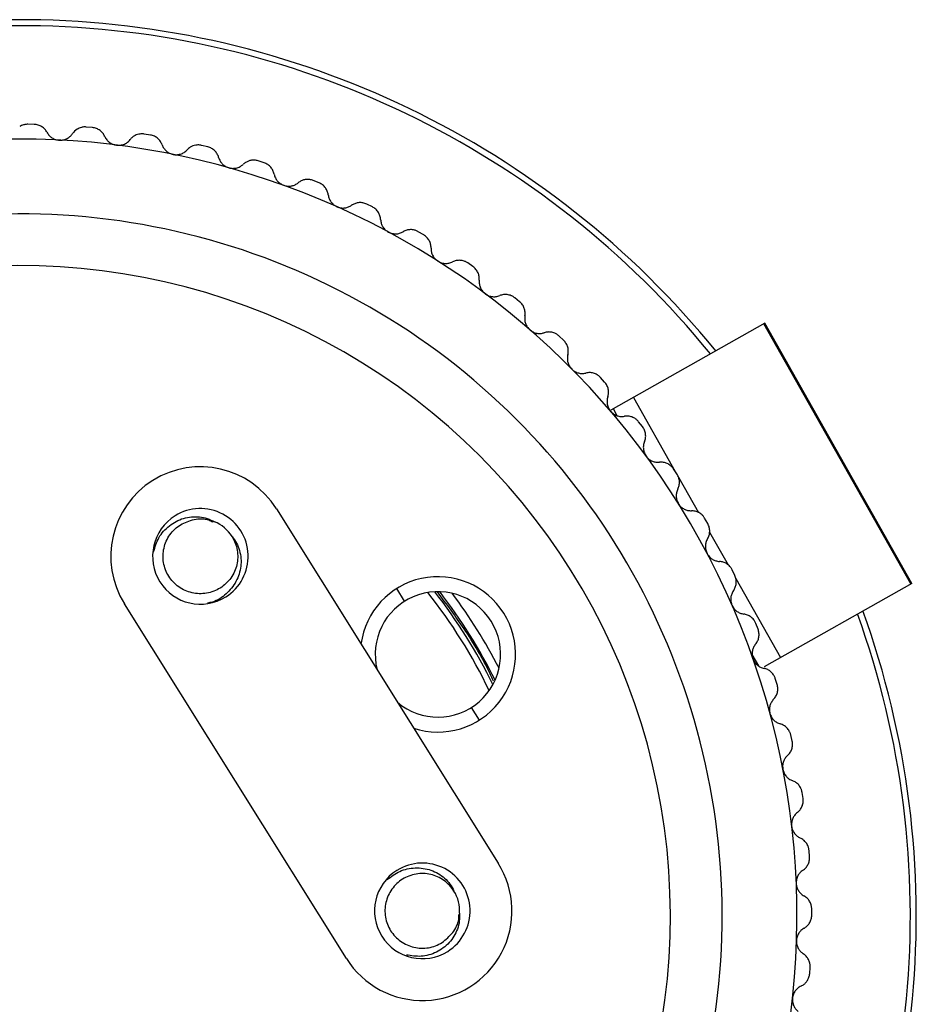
# Paper-space layout '_Inferior' of a CAD drawing. Header units: millimetres. Extents: x -30 to 30, y -31.5 to 30.
# Tile 3 of 3: x 0 to 30, y -3 to 30. Entities that reach past the tile are written whole.
import ezdxf

# ---------------------------------------------------------------- set-up
doc = ezdxf.new("R2010")
doc.units = ezdxf.units.MM

psp = doc.layouts.new('_Inferior')

# ---------------------------------------------------------------- linework, layer by layer
at = {"color": 7, "linetype": 'Continuous', "lineweight": 25}
for p, q in [((0.464, 26.496), (0.253, 26.499)), ((2.419, 26.389), (2.21, 26.408)), ((4.361, 26.139), (4.154, 26.172)), ((6.28, 25.745), (6.075, 25.794)), ((8.164, 25.211), (7.964, 25.275)), ((10.004, 24.539), (9.809, 24.618)), ((11.789, 23.733), (11.6, 23.826)), ((13.509, 22.798), (13.328, 22.904)), ((15.156, 21.738), (14.983, 21.858)), ((16.72, 20.559), (16.556, 20.691)), ((24.925, 19.838), (19.774, 16.925)), ((29.816, 11.115), (24.894, 19.82)), ((29.847, 11.133), (24.925, 19.838)), ((18.193, 19.268), (18.039, 19.412)), ((19.566, 17.872), (19.424, 18.027)), ((20.53, 17.353), (21.93, 14.877)), ((19.989, 16.743), (19.859, 16.973)), ((20.833, 16.378), (20.702, 16.543)), ((21.985, 14.795), (21.867, 14.969)), ((22.039, 14.684), (22.705, 13.507)), ((8.576, 13.627), (16.005, 1.761)), ((23.018, 13.131), (22.913, 13.313)), ((23.08, 12.844), (23.699, 11.748)), ((23.925, 11.395), (23.834, 11.585)), ((23.957, 11.292), (25.452, 8.648)), ((12.871, 10.535), (12.606, 10.959)), ((29.847, 11.133), (24.907, 8.34)), ((10.919, -1.423), (3.49, 10.444)), ((24.701, 9.597), (24.624, 9.793)), ((24.726, 8.366), (24.506, 8.754)), ((25.342, 7.747), (25.28, 7.948)), ((15.1, 6.976), (15.365, 6.552)), ((25.845, 5.854), (25.798, 6.059)), ((26.207, 3.929), (26.175, 4.137)), ((26.426, 1.983), (26.409, 2.193)), ((26.5, 0.026), (26.499, 0.236)), ((26.43, -1.931), (26.444, -1.721))]:
    psp.add_line(p, q, dxfattribs=at)
for centre, radius, start, end in [((0, 0), 30, 39.0802, 139.8921), ((0, 0), 29.8, 39.1452, 139.8271), ((0, 0), 26, 120.9896, 112.519), ((0, 0), 23.5, 302.0485, 122.0485), ((0, 0), 21.768, 302.0485, 122.0485), ((0, 0), 23.5, 122.0485, 302.0485), ((0, 0), 21.768, 122.0485, 302.0485), ((6.033, 12.036), 3, 32.0485, 212.0485), ((6.033, 12.036), 1.6, 302.0485, 122.0485), ((6.033, 12.036), 1.6, 122.0485, 302.0485), ((6.033, 12.036), 1.25, 32.0485, 67.8226), ((13.985, 8.755), 2.6, 251.7636, 172.3333), ((13.985, 8.755), 2.1, 229.8012, 194.2957), ((0, 0), 17.419, 25.6628, 38.4341), ((0, 0), 17.618, 26.0712, 38.0257), ((0, 0), 17.75, 26.3966, 37.7003), ((0, 0), 18.05, 27.3431, 36.7538), ((0, 0), 30, 279.0802, 19.8921), ((0, 0), 29.8, 279.1452, 19.8271), ((13.462, 0.169), 3, 212.0485, 32.0485), ((13.462, 0.169), 1.6, 302.0485, 122.0485), ((13.462, 0.169), 1.6, 122.0485, 302.0485), ((13.462, 0.169), 1.25, 356.2743, 32.0485)]:
    psp.add_arc(centre, radius, start, end, dxfattribs=at)
for points, knots in [([(0.253, 26.499), (0.237, 26.498), (0.205, 26.498), (0.158, 26.491), (0.104, 26.478), (0.044, 26.457), (0.003, 26.434), (-0.017, 26.423)], [0, 0, 0, 0, 0.165727, 0.331828, 0.500274, 0.748735, 1, 1, 1, 1]), ([(0.896, 26.231), (0.885, 26.25), (0.864, 26.286), (0.824, 26.336), (0.777, 26.38), (0.724, 26.419), (0.666, 26.451), (0.601, 26.475), (0.533, 26.492), (0.487, 26.495), (0.464, 26.496)], [0, 0, 0, 0, 0.129306, 0.254351, 0.377087, 0.499573, 0.624386, 0.748816, 0.875527, 1, 1, 1, 1]), ([(2.21, 26.408), (2.192, 26.409), (2.155, 26.411), (2.101, 26.406), (2.039, 26.394), (1.971, 26.372), (1.925, 26.346), (1.903, 26.333)], [0, 0, 0, 0, 0.165138, 0.3310778, 0.5003483, 0.7489684, 1, 1, 1, 1]), ([(2.831, 26.093), (2.822, 26.113), (2.803, 26.151), (2.766, 26.203), (2.723, 26.251), (2.673, 26.293), (2.617, 26.33), (2.555, 26.359), (2.489, 26.38), (2.442, 26.386), (2.419, 26.389)], [0, 0, 0, 0, 0.129306, 0.254351, 0.377087, 0.499573, 0.624386, 0.748816, 0.875527, 1, 1, 1, 1]), ([(0.896, 26.231), (0.907, 26.212), (0.929, 26.175), (0.969, 26.126), (1.014, 26.084), (1.081, 26.034), (1.179, 25.984), (1.268, 25.972), (1.312, 25.967)], [0, 0, 0, 0, 0.136996, 0.265989, 0.387202, 0.500902, 0.756606, 1, 1, 1, 1]), ([(1.312, 25.967), (1.332, 25.967), (1.372, 25.966), (1.432, 25.974), (1.491, 25.989), (1.549, 26.012), (1.585, 26.032), (1.603, 26.042)], [0, 0, 0, 0, 0.190732, 0.385157, 0.58425, 0.788919, 1, 1, 1, 1]), ([(1.603, 26.042), (1.616, 26.052), (1.645, 26.071), (1.684, 26.104), (1.721, 26.143), (1.742, 26.173), (1.753, 26.188)], [0, 0, 0, 0, 0.229428, 0.472351, 0.729112, 1, 1, 1, 1]), ([(2.831, 26.093), (2.841, 26.074), (2.859, 26.035), (2.896, 25.983), (2.937, 25.938), (3, 25.883), (3.094, 25.826), (3.183, 25.808), (3.226, 25.799)], [0, 0, 0, 0, 0.136996, 0.265989, 0.387202, 0.500902, 0.756606, 1, 1, 1, 1]), ([(3.81, 26.102), (3.794, 26.092), (3.762, 26.07), (3.719, 26.031), (3.694, 26.002), (3.682, 25.987)], [0, 0, 0, 0, 0.3287879, 0.6607495, 1, 1, 1, 1]), ([(4.154, 26.172), (4.134, 26.175), (4.094, 26.18), (4.033, 26.178), (3.963, 26.167), (3.886, 26.145), (3.835, 26.116), (3.81, 26.102)], [0, 0, 0, 0, 0.1645872, 0.3303966, 0.5005891, 0.7493382, 1, 1, 1, 1]), ([(4.75, 25.813), (4.742, 25.833), (4.727, 25.872), (4.694, 25.927), (4.655, 25.978), (4.608, 26.024), (4.555, 26.064), (4.495, 26.098), (4.43, 26.124), (4.384, 26.134), (4.361, 26.139)], [0, 0, 0, 0, 0.129306, 0.254351, 0.377087, 0.499573, 0.624385, 0.748816, 0.875528, 1, 1, 1, 1]), ([(3.226, 25.799), (3.248, 25.797), (3.293, 25.793), (3.36, 25.799), (3.427, 25.813), (3.493, 25.837), (3.533, 25.86), (3.554, 25.871)], [0, 0, 0, 0, 0.188464, 0.381562, 0.580478, 0.786297, 1, 1, 1, 1]), ([(4.75, 25.813), (4.758, 25.793), (4.774, 25.753), (4.807, 25.698), (4.845, 25.65), (4.904, 25.591), (4.993, 25.527), (5.08, 25.502), (5.123, 25.49)], [0, 0, 0, 0, 0.136996, 0.265989, 0.387202, 0.500902, 0.756606, 1, 1, 1, 1]), ([(6.075, 25.794), (6.054, 25.798), (6.01, 25.807), (5.942, 25.808), (5.864, 25.8), (5.779, 25.777), (5.723, 25.747), (5.696, 25.731)], [0, 0, 0, 0, 0.164095, 0.329508, 0.500091, 0.74899, 1, 1, 1, 1]), ([(6.644, 25.392), (6.637, 25.412), (6.625, 25.453), (6.596, 25.51), (6.56, 25.563), (6.517, 25.613), (6.467, 25.657), (6.41, 25.695), (6.347, 25.726), (6.302, 25.739), (6.28, 25.745)], [0, 0, 0, 0, 0.129306, 0.254351, 0.377086, 0.499573, 0.624385, 0.748816, 0.875528, 1, 1, 1, 1]), ([(5.123, 25.49), (5.143, 25.487), (5.183, 25.48), (5.245, 25.48), (5.307, 25.487), (5.369, 25.502), (5.43, 25.524), (5.468, 25.546), (5.487, 25.557)], [0, 0, 0, 0, 0.154631, 0.313036, 0.476048, 0.644429, 0.818872, 1, 1, 1, 1]), ([(6.644, 25.392), (6.65, 25.371), (6.663, 25.33), (6.692, 25.273), (6.726, 25.222), (6.78, 25.158), (6.865, 25.088), (6.95, 25.057), (6.991, 25.042)], [0, 0, 0, 0, 0.136996, 0.265989, 0.387202, 0.500902, 0.756606, 1, 1, 1, 1]), ([(6.991, 25.042), (7.013, 25.037), (7.056, 25.027), (7.123, 25.023), (7.192, 25.027), (7.261, 25.041), (7.329, 25.065), (7.37, 25.088), (7.391, 25.1)], [0, 0, 0, 0, 0.152311, 0.309172, 0.471546, 0.640307, 0.81623, 1, 1, 1, 1]), ([(7.964, 25.275), (7.946, 25.28), (7.91, 25.29), (7.855, 25.298), (7.8, 25.299), (7.727, 25.293), (7.639, 25.272), (7.579, 25.239), (7.548, 25.222)], [0, 0, 0, 0, 0.124535, 0.248124, 0.372732, 0.500285, 0.74626, 1, 1, 1, 1]), ([(8.501, 24.832), (8.496, 24.853), (8.486, 24.894), (8.462, 24.953), (8.43, 25.009), (8.391, 25.061), (8.344, 25.109), (8.29, 25.151), (8.23, 25.187), (8.186, 25.203), (8.164, 25.211)], [0, 0, 0, 0, 0.129306, 0.254351, 0.377086, 0.499573, 0.624385, 0.748816, 0.875527, 1, 1, 1, 1]), ([(8.501, 24.832), (8.506, 24.81), (8.516, 24.769), (8.54, 24.71), (8.57, 24.656), (8.62, 24.589), (8.699, 24.513), (8.781, 24.476), (8.822, 24.458)], [0, 0, 0, 0, 0.136996, 0.265989, 0.387201, 0.500902, 0.756606, 1, 1, 1, 1]), ([(8.822, 24.458), (8.84, 24.452), (8.877, 24.44), (8.934, 24.43), (8.992, 24.427), (9.068, 24.432), (9.16, 24.452), (9.224, 24.486), (9.257, 24.504)], [0, 0, 0, 0, 0.1217024, 0.2452149, 0.3711142, 0.4999453, 0.7378307, 1, 1, 1, 1]), ([(9.809, 24.618), (9.79, 24.625), (9.752, 24.638), (9.692, 24.65), (9.632, 24.655), (9.553, 24.651), (9.457, 24.631), (9.392, 24.595), (9.358, 24.577)], [0, 0, 0, 0, 0.12437, 0.247609, 0.372044, 0.49994, 0.745747, 1, 1, 1, 1]), ([(10.311, 24.136), (10.308, 24.157), (10.302, 24.199), (10.282, 24.26), (10.254, 24.318), (10.219, 24.373), (10.176, 24.424), (10.125, 24.47), (10.067, 24.51), (10.025, 24.53), (10.004, 24.539)], [0, 0, 0, 0, 0.129306, 0.254351, 0.377086, 0.499573, 0.624385, 0.748816, 0.875527, 1, 1, 1, 1]), ([(10.311, 24.136), (10.315, 24.114), (10.322, 24.072), (10.342, 24.011), (10.368, 23.956), (10.412, 23.885), (10.486, 23.804), (10.565, 23.76), (10.604, 23.739)], [0, 0, 0, 0, 0.136996, 0.265989, 0.387201, 0.500901, 0.756606, 1, 1, 1, 1]), ([(10.604, 23.739), (10.623, 23.732), (10.662, 23.716), (10.723, 23.702), (10.787, 23.695), (10.868, 23.697), (10.969, 23.716), (11.037, 23.753), (11.073, 23.772)], [0, 0, 0, 0, 0.121103, 0.24433, 0.370349, 0.499783, 0.7358, 1, 1, 1, 1]), ([(11.6, 23.826), (11.58, 23.835), (11.539, 23.853), (11.476, 23.869), (11.411, 23.877), (11.326, 23.877), (11.222, 23.858), (11.152, 23.82), (11.116, 23.8)], [0, 0, 0, 0, 0.124391, 0.250273, 0.374423, 0.499656, 0.745325, 1, 1, 1, 1]), ([(12.066, 23.309), (12.064, 23.33), (12.061, 23.372), (12.045, 23.434), (12.022, 23.494), (11.991, 23.552), (11.952, 23.606), (11.904, 23.656), (11.85, 23.7), (11.809, 23.722), (11.789, 23.733)], [0, 0, 0, 0, 0.129306, 0.254351, 0.377086, 0.499572, 0.624385, 0.748815, 0.875527, 1, 1, 1, 1]), ([(12.066, 23.309), (12.068, 23.287), (12.071, 23.244), (12.087, 23.182), (12.108, 23.125), (12.148, 23.051), (12.215, 22.964), (12.291, 22.915), (12.328, 22.891)], [0, 0, 0, 0, 0.136996, 0.265989, 0.387201, 0.500901, 0.756605, 1, 1, 1, 1]), ([(12.328, 22.891), (12.348, 22.882), (12.387, 22.862), (12.451, 22.843), (12.517, 22.832), (12.603, 22.83), (12.71, 22.846), (12.782, 22.883), (12.821, 22.902)], [0, 0, 0, 0, 0.120675, 0.243707, 0.36983, 0.499724, 0.734306, 1, 1, 1, 1]), ([(13.328, 22.904), (13.314, 22.912), (13.287, 22.927), (13.244, 22.944), (13.193, 22.96), (13.133, 22.971), (13.044, 22.974), (12.934, 22.959), (12.859, 22.921), (12.821, 22.902)], [0, 0, 0, 0, 0.082853, 0.165926, 0.250137, 0.374253, 0.499646, 0.745169, 1, 1, 1, 1]), ([(13.754, 22.354), (13.754, 22.375), (13.754, 22.418), (13.743, 22.481), (13.725, 22.542), (13.698, 22.602), (13.663, 22.659), (13.619, 22.712), (13.568, 22.76), (13.529, 22.785), (13.509, 22.798)], [0, 0, 0, 0, 0.129306, 0.254351, 0.377086, 0.499572, 0.624384, 0.748815, 0.875527, 1, 1, 1, 1]), ([(13.754, 22.354), (13.754, 22.332), (13.755, 22.289), (13.766, 22.226), (13.783, 22.168), (13.817, 22.091), (13.877, 21.999), (13.95, 21.945), (13.985, 21.918)], [0, 0, 0, 0, 0.136996, 0.265989, 0.387201, 0.500901, 0.756605, 1, 1, 1, 1]), ([(13.985, 21.918), (14.004, 21.907), (14.042, 21.885), (14.104, 21.862), (14.169, 21.846), (14.254, 21.837), (14.362, 21.845), (14.437, 21.876), (14.477, 21.893)], [0, 0, 0, 0, 0.120675, 0.243707, 0.36983, 0.499724, 0.734306, 1, 1, 1, 1]), ([(14.983, 21.858), (14.97, 21.866), (14.944, 21.883), (14.903, 21.903), (14.852, 21.923), (14.793, 21.938), (14.705, 21.948), (14.594, 21.941), (14.517, 21.909), (14.477, 21.893)], [0, 0, 0, 0, 0.082853, 0.165926, 0.250137, 0.374253, 0.499646, 0.745169, 1, 1, 1, 1]), ([(15.367, 21.277), (15.369, 21.299), (15.372, 21.341), (15.366, 21.405), (15.352, 21.467), (15.33, 21.529), (15.299, 21.588), (15.259, 21.644), (15.212, 21.696), (15.175, 21.724), (15.156, 21.738)], [0, 0, 0, 0, 0.129306, 0.25435, 0.377085, 0.499572, 0.624384, 0.748815, 0.875527, 1, 1, 1, 1]), ([(15.367, 21.277), (15.366, 21.255), (15.363, 21.212), (15.37, 21.149), (15.383, 21.089), (15.411, 21.01), (15.464, 20.914), (15.532, 20.855), (15.566, 20.826)], [0, 0, 0, 0, 0.136996, 0.265988, 0.387201, 0.5009, 0.756605, 1, 1, 1, 1]), ([(15.566, 20.826), (15.583, 20.813), (15.62, 20.788), (15.68, 20.76), (15.744, 20.74), (15.828, 20.725), (15.936, 20.725), (16.014, 20.75), (16.054, 20.764)], [0, 0, 0, 0, 0.1206749, 0.243707, 0.3698298, 0.4997243, 0.7343057, 1, 1, 1, 1]), ([(16.556, 20.691), (16.544, 20.701), (16.52, 20.719), (16.479, 20.743), (16.431, 20.766), (16.373, 20.786), (16.286, 20.802), (16.174, 20.803), (16.095, 20.777), (16.054, 20.764)], [0, 0, 0, 0, 0.0828533, 0.1659264, 0.2501376, 0.3742529, 0.4996457, 0.7451688, 1, 1, 1, 1]), ([(16.897, 20.084), (16.9, 20.105), (16.906, 20.147), (16.905, 20.211), (16.895, 20.275), (16.878, 20.338), (16.851, 20.399), (16.816, 20.458), (16.773, 20.513), (16.737, 20.544), (16.72, 20.559)], [0, 0, 0, 0, 0.129305, 0.25435, 0.377085, 0.499571, 0.624384, 0.748815, 0.875527, 1, 1, 1, 1]), ([(16.897, 20.084), (16.894, 20.062), (16.888, 20.02), (16.89, 19.956), (16.898, 19.896), (16.92, 19.815), (16.967, 19.715), (17.03, 19.651), (17.061, 19.619)], [0, 0, 0, 0, 0.136996, 0.265988, 0.3872, 0.5009, 0.756605, 1, 1, 1, 1]), ([(17.061, 19.619), (17.078, 19.606), (17.112, 19.578), (17.17, 19.546), (17.233, 19.52), (17.315, 19.499), (17.423, 19.491), (17.502, 19.511), (17.544, 19.521)], [0, 0, 0, 0, 0.120675, 0.243707, 0.36983, 0.499724, 0.734306, 1, 1, 1, 1]), ([(18.039, 19.412), (18.028, 19.422), (18.005, 19.443), (17.966, 19.469), (17.92, 19.496), (17.863, 19.52), (17.778, 19.543), (17.667, 19.552), (17.585, 19.532), (17.544, 19.521)], [0, 0, 0, 0, 0.082853, 0.165927, 0.250138, 0.374253, 0.499646, 0.745169, 1, 1, 1, 1]), ([(18.334, 18.781), (18.339, 18.802), (18.348, 18.844), (18.351, 18.908), (18.347, 18.972), (18.334, 19.036), (18.312, 19.099), (18.281, 19.16), (18.242, 19.218), (18.209, 19.252), (18.193, 19.268)], [0, 0, 0, 0, 0.129305, 0.25435, 0.377085, 0.499571, 0.624384, 0.748815, 0.875527, 1, 1, 1, 1]), ([(18.334, 18.781), (18.329, 18.76), (18.32, 18.718), (18.317, 18.654), (18.321, 18.593), (18.337, 18.511), (18.376, 18.408), (18.435, 18.339), (18.463, 18.306)], [0, 0, 0, 0, 0.136995, 0.265988, 0.3872, 0.500899, 0.756605, 1, 1, 1, 1]), ([(18.463, 18.306), (18.479, 18.291), (18.511, 18.261), (18.567, 18.224), (18.627, 18.194), (18.708, 18.167), (18.815, 18.151), (18.895, 18.165), (18.938, 18.172)], [0, 0, 0, 0, 0.120675, 0.243707, 0.36983, 0.499724, 0.734306, 1, 1, 1, 1]), ([(19.424, 18.027), (19.413, 18.038), (19.391, 18.06), (19.355, 18.089), (19.31, 18.119), (19.256, 18.147), (19.172, 18.177), (19.062, 18.194), (18.98, 18.18), (18.938, 18.172)], [0, 0, 0, 0, 0.082853, 0.165927, 0.250138, 0.374253, 0.499646, 0.745169, 1, 1, 1, 1]), ([(19.671, 17.376), (19.677, 17.397), (19.689, 17.437), (19.697, 17.501), (19.698, 17.565), (19.689, 17.63), (19.672, 17.695), (19.646, 17.758), (19.611, 17.819), (19.581, 17.854), (19.566, 17.872)], [0, 0, 0, 0, 0.129306, 0.25435, 0.377085, 0.499572, 0.624384, 0.748815, 0.875527, 1, 1, 1, 1]), ([(19.671, 17.376), (19.665, 17.355), (19.653, 17.314), (19.645, 17.25), (19.645, 17.189), (19.654, 17.106), (19.686, 17.001), (19.739, 16.928), (19.765, 16.892)], [0, 0, 0, 0, 0.136995, 0.265987, 0.387199, 0.500899, 0.756604, 1, 1, 1, 1]), ([(19.765, 16.892), (19.78, 16.876), (19.81, 16.844), (19.862, 16.803), (19.92, 16.769), (19.999, 16.736), (20.104, 16.712), (20.185, 16.72), (20.228, 16.724)], [0, 0, 0, 0, 0.120675, 0.243707, 0.36983, 0.499724, 0.734306, 1, 1, 1, 1]), ([(20.702, 16.543), (20.692, 16.555), (20.672, 16.579), (20.638, 16.61), (20.596, 16.643), (20.544, 16.675), (20.462, 16.711), (20.354, 16.737), (20.271, 16.728), (20.228, 16.724)], [0, 0, 0, 0, 0.082854, 0.165927, 0.250138, 0.374253, 0.499646, 0.745169, 1, 1, 1, 1]), ([(20.901, 15.876), (20.908, 15.896), (20.923, 15.935), (20.936, 15.998), (20.941, 16.062), (20.938, 16.128), (20.925, 16.193), (20.904, 16.259), (20.874, 16.322), (20.846, 16.36), (20.833, 16.378)], [0, 0, 0, 0, 0.129306, 0.254351, 0.377086, 0.499572, 0.624384, 0.748815, 0.875527, 1, 1, 1, 1]), ([(20.901, 15.876), (20.893, 15.855), (20.878, 15.815), (20.865, 15.753), (20.86, 15.692), (20.864, 15.608), (20.887, 15.501), (20.935, 15.424), (20.958, 15.386)], [0, 0, 0, 0, 0.136995, 0.265987, 0.387199, 0.500898, 0.756604, 1, 1, 1, 1]), ([(20.958, 15.386), (20.972, 15.369), (20.999, 15.335), (21.049, 15.29), (21.104, 15.252), (21.18, 15.213), (21.284, 15.182), (21.365, 15.184), (21.408, 15.184)], [0, 0, 0, 0, 0.120675, 0.243707, 0.36983, 0.499724, 0.734306, 1, 1, 1, 1]), ([(21.867, 14.969), (21.858, 14.982), (21.84, 15.007), (21.809, 15.041), (21.769, 15.077), (21.719, 15.113), (21.641, 15.154), (21.534, 15.188), (21.451, 15.186), (21.408, 15.184)], [0, 0, 0, 0, 0.082854, 0.165927, 0.250138, 0.374253, 0.499646, 0.745169, 1, 1, 1, 1]), ([(22.016, 14.289), (22.025, 14.308), (22.043, 14.347), (22.06, 14.408), (22.07, 14.472), (22.071, 14.537), (22.064, 14.604), (22.047, 14.67), (22.022, 14.735), (21.997, 14.775), (21.985, 14.795)], [0, 0, 0, 0, 0.129306, 0.254351, 0.377086, 0.499572, 0.624385, 0.748815, 0.875527, 1, 1, 1, 1]), ([(22.016, 14.289), (22.007, 14.269), (21.989, 14.23), (21.972, 14.169), (21.962, 14.108), (21.96, 14.025), (21.975, 13.916), (22.017, 13.836), (22.038, 13.797)], [0, 0, 0, 0, 0.136996, 0.265989, 0.387201, 0.500901, 0.756605, 1, 1, 1, 1]), ([(22.038, 13.797), (22.05, 13.779), (22.075, 13.742), (22.121, 13.694), (22.173, 13.652), (22.246, 13.607), (22.347, 13.569), (22.428, 13.564), (22.471, 13.562)], [0, 0, 0, 0, 0.120675, 0.243707, 0.36983, 0.499725, 0.734306, 1, 1, 1, 1]), ([(22.913, 13.313), (22.905, 13.326), (22.889, 13.353), (22.86, 13.389), (22.823, 13.428), (22.776, 13.467), (22.701, 13.515), (22.597, 13.556), (22.514, 13.56), (22.471, 13.562)], [0, 0, 0, 0, 0.082854, 0.165927, 0.250138, 0.374253, 0.499646, 0.745169, 1, 1, 1, 1]), ([(4.466, 12.187), (4.515, 12.35), (4.615, 12.686), (4.979, 13.085), (5.456, 13.343), (5.912, 13.383), (6.265, 13.314), (6.425, 13.233), (6.505, 13.193)], [0, 0, 0, 0, 0.192023, 0.393593, 0.595134, 0.796812, 0.899206, 1, 1, 1, 1]), ([(5.37, 13.095), (5.517, 13.164), (5.812, 13.301), (6.216, 13.309), (6.408, 13.213), (6.454, 13.19)], [0, 0, 0, 0, 0.431547, 0.863094, 1, 1, 1, 1]), ([(6.696, 10.976), (6.561, 10.891), (6.404, 10.83), (6.077, 10.775), (5.908, 10.782), (5.597, 10.853), (5.443, 10.921), (5.173, 11.113), (5.058, 11.237), (4.889, 11.507), (4.828, 11.665), (4.773, 11.992), (4.779, 12.16), (4.85, 12.471), (4.919, 12.626), (5.111, 12.896), (5.234, 13.01), (5.37, 13.095)], [0, 0, 0, 0, 0.125, 0.125, 0.25, 0.25, 0.375, 0.375, 0.5, 0.5, 0.625, 0.625, 0.75, 0.75, 0.875, 0.875, 1, 1, 1, 1]), ([(23.011, 12.624), (23.022, 12.643), (23.042, 12.68), (23.064, 12.74), (23.079, 12.802), (23.085, 12.867), (23.083, 12.934), (23.071, 13.002), (23.05, 13.069), (23.029, 13.11), (23.018, 13.131)], [0, 0, 0, 0, 0.129306, 0.254351, 0.377086, 0.499573, 0.624385, 0.748815, 0.875527, 1, 1, 1, 1]), ([(7.092, 12.699), (7.145, 12.627), (7.251, 12.483), (7.35, 12.233), (7.399, 11.969), (7.39, 11.613), (7.254, 11.179), (6.913, 10.765), (6.558, 10.522), (6.325, 10.482), (6.267, 10.472)], [0, 0, 0, 0, 0.094053, 0.188184, 0.282233, 0.376144, 0.56331, 0.750365, 0.93769, 1, 1, 1, 1]), ([(7.092, 12.699), (7.177, 12.564), (7.238, 12.406), (7.293, 12.079), (7.287, 11.911), (7.215, 11.6), (7.147, 11.446), (6.955, 11.175), (6.831, 11.061), (6.696, 10.976)], [0, 0, 0, 0, 0.25, 0.25, 0.5, 0.5, 0.75, 0.75, 1, 1, 1, 1]), ([(23.011, 12.624), (23, 12.605), (22.98, 12.567), (22.958, 12.507), (22.944, 12.448), (22.936, 12.365), (22.943, 12.255), (22.979, 12.172), (22.996, 12.131)], [0, 0, 0, 0, 0.136996, 0.265989, 0.387201, 0.500901, 0.756605, 1, 1, 1, 1]), ([(22.996, 12.131), (23.007, 12.112), (23.029, 12.074), (23.072, 12.023), (23.12, 11.977), (23.19, 11.927), (23.288, 11.881), (23.368, 11.871), (23.411, 11.865)], [0, 0, 0, 0, 0.120675, 0.243708, 0.369831, 0.499725, 0.734306, 1, 1, 1, 1]), ([(23.834, 11.585), (23.827, 11.598), (23.812, 11.626), (23.786, 11.664), (23.752, 11.706), (23.708, 11.749), (23.637, 11.801), (23.537, 11.85), (23.454, 11.86), (23.411, 11.865)], [0, 0, 0, 0, 0.082854, 0.165927, 0.250138, 0.374253, 0.499646, 0.745169, 1, 1, 1, 1]), ([(23.881, 10.89), (23.892, 10.908), (23.916, 10.943), (23.942, 11.002), (23.961, 11.063), (23.972, 11.127), (23.975, 11.194), (23.968, 11.263), (23.952, 11.331), (23.934, 11.374), (23.925, 11.395)], [0, 0, 0, 0, 0.129306, 0.254351, 0.377086, 0.499573, 0.624385, 0.748815, 0.875527, 1, 1, 1, 1]), ([(23.881, 10.89), (23.868, 10.872), (23.845, 10.836), (23.819, 10.778), (23.801, 10.719), (23.786, 10.637), (23.785, 10.527), (23.815, 10.442), (23.829, 10.4)], [0, 0, 0, 0, 0.136996, 0.265989, 0.387201, 0.500901, 0.756606, 1, 1, 1, 1]), ([(15.844, 7.859), (15.807, 7.942), (15.533, 8.554), (14.921, 9.566), (14.275, 10.438), (13.973, 10.845)], [0, 0, 0, 0, 0.077424, 0.569414, 1, 1, 1, 1]), ([(23.829, 10.4), (23.839, 10.38), (23.858, 10.341), (23.896, 10.286), (23.942, 10.237), (24.008, 10.182), (24.102, 10.129), (24.181, 10.113), (24.224, 10.104)], [0, 0, 0, 0, 0.120675, 0.243707, 0.36983, 0.499725, 0.734306, 1, 1, 1, 1]), ([(24.624, 9.793), (24.618, 9.807), (24.606, 9.835), (24.583, 9.876), (24.552, 9.92), (24.511, 9.966), (24.444, 10.023), (24.348, 10.079), (24.265, 10.096), (24.224, 10.104)], [0, 0, 0, 0, 0.082854, 0.165927, 0.250138, 0.374253, 0.499646, 0.745169, 1, 1, 1, 1]), ([(24.62, 9.097), (24.633, 9.114), (24.659, 9.147), (24.689, 9.203), (24.713, 9.263), (24.728, 9.327), (24.736, 9.393), (24.734, 9.462), (24.724, 9.531), (24.709, 9.575), (24.701, 9.597)], [0, 0, 0, 0, 0.129306, 0.254351, 0.377086, 0.499573, 0.624385, 0.748816, 0.875527, 1, 1, 1, 1]), ([(24.62, 9.097), (24.606, 9.079), (24.58, 9.045), (24.55, 8.989), (24.528, 8.932), (24.507, 8.851), (24.498, 8.742), (24.521, 8.654), (24.532, 8.612)], [0, 0, 0, 0, 0.136996, 0.265989, 0.387201, 0.500902, 0.756606, 1, 1, 1, 1]), ([(24.532, 8.612), (24.54, 8.591), (24.557, 8.55), (24.591, 8.493), (24.632, 8.441), (24.694, 8.381), (24.784, 8.321), (24.862, 8.299), (24.904, 8.287)], [0, 0, 0, 0, 0.120675, 0.243707, 0.36983, 0.499725, 0.734306, 1, 1, 1, 1]), ([(25.28, 7.948), (25.275, 7.962), (25.265, 7.991), (25.245, 8.033), (25.217, 8.079), (25.18, 8.128), (25.117, 8.191), (25.025, 8.254), (24.945, 8.276), (24.904, 8.287)], [0, 0, 0, 0, 0.082854, 0.165927, 0.250138, 0.374253, 0.499646, 0.745169, 1, 1, 1, 1]), ([(25.224, 7.254), (25.239, 7.27), (25.267, 7.301), (25.302, 7.355), (25.329, 7.413), (25.35, 7.475), (25.362, 7.541), (25.365, 7.609), (25.36, 7.679), (25.348, 7.724), (25.342, 7.747)], [0, 0, 0, 0, 0.129306, 0.254351, 0.377086, 0.499573, 0.624385, 0.748816, 0.875527, 1, 1, 1, 1]), ([(25.224, 7.254), (25.209, 7.237), (25.181, 7.205), (25.147, 7.151), (25.12, 7.096), (25.093, 7.017), (25.076, 6.909), (25.093, 6.82), (25.101, 6.776)], [0, 0, 0, 0, 0.136996, 0.265989, 0.387202, 0.500902, 0.756606, 1, 1, 1, 1]), ([(25.101, 6.776), (25.108, 6.756), (25.121, 6.714), (25.151, 6.654), (25.189, 6.598), (25.246, 6.535), (25.331, 6.468), (25.407, 6.44), (25.448, 6.426)], [0, 0, 0, 0, 0.120675, 0.243707, 0.36983, 0.499725, 0.734306, 1, 1, 1, 1]), ([(25.798, 6.059), (25.794, 6.074), (25.786, 6.104), (25.769, 6.147), (25.745, 6.195), (25.712, 6.246), (25.654, 6.313), (25.567, 6.383), (25.488, 6.411), (25.448, 6.426)], [0, 0, 0, 0, 0.082853, 0.165927, 0.250138, 0.374253, 0.499646, 0.745169, 1, 1, 1, 1]), ([(25.691, 5.371), (25.707, 5.386), (25.737, 5.415), (25.776, 5.466), (25.808, 5.522), (25.832, 5.582), (25.85, 5.647), (25.858, 5.715), (25.858, 5.785), (25.849, 5.831), (25.845, 5.854)], [0, 0, 0, 0, 0.129306, 0.254351, 0.377086, 0.499573, 0.624385, 0.748816, 0.875527, 1, 1, 1, 1]), ([(25.691, 5.371), (25.675, 5.356), (25.644, 5.326), (25.606, 5.275), (25.576, 5.222), (25.543, 5.145), (25.518, 5.038), (25.528, 4.948), (25.533, 4.904)], [0, 0, 0, 0, 0.136996, 0.265989, 0.387202, 0.500902, 0.756606, 1, 1, 1, 1]), ([(25.533, 4.904), (25.538, 4.883), (25.548, 4.84), (25.574, 4.779), (25.607, 4.72), (25.659, 4.652), (25.739, 4.58), (25.813, 4.546), (25.853, 4.529)], [0, 0, 0, 0, 0.120675, 0.243707, 0.36983, 0.499725, 0.734306, 1, 1, 1, 1]), ([(26.175, 4.137), (26.172, 4.152), (26.167, 4.183), (26.153, 4.227), (26.132, 4.277), (26.103, 4.33), (26.05, 4.402), (25.968, 4.477), (25.892, 4.511), (25.853, 4.529)], [0, 0, 0, 0, 0.082853, 0.165926, 0.250138, 0.374253, 0.499646, 0.745169, 1, 1, 1, 1]), ([(26.018, 3.459), (26.034, 3.473), (26.067, 3.5), (26.109, 3.548), (26.145, 3.601), (26.174, 3.659), (26.196, 3.723), (26.21, 3.79), (26.215, 3.86), (26.21, 3.906), (26.207, 3.929)], [0, 0, 0, 0, 0.129306, 0.254351, 0.377087, 0.499573, 0.624386, 0.748816, 0.875527, 1, 1, 1, 1]), ([(26.018, 3.459), (26.001, 3.445), (25.968, 3.418), (25.926, 3.369), (25.892, 3.319), (25.853, 3.244), (25.821, 3.139), (25.824, 3.049), (25.826, 3.005)], [0, 0, 0, 0, 0.136996, 0.265989, 0.387202, 0.500902, 0.756606, 1, 1, 1, 1]), ([(25.826, 3.005), (25.829, 2.983), (25.836, 2.94), (25.857, 2.877), (25.886, 2.816), (25.933, 2.745), (26.007, 2.666), (26.079, 2.628), (26.117, 2.607)], [0, 0, 0, 0, 0.120675, 0.243707, 0.36983, 0.499725, 0.734306, 1, 1, 1, 1]), ([(26.409, 2.193), (26.407, 2.208), (26.404, 2.239), (26.394, 2.284), (26.377, 2.335), (26.352, 2.391), (26.304, 2.466), (26.228, 2.547), (26.154, 2.587), (26.117, 2.607)], [0, 0, 0, 0, 0.082853, 0.165926, 0.250137, 0.374253, 0.499646, 0.745169, 1, 1, 1, 1]), ([(26.202, 1.528), (26.219, 1.54), (26.254, 1.565), (26.3, 1.61), (26.339, 1.66), (26.373, 1.716), (26.4, 1.778), (26.418, 1.844), (26.428, 1.913), (26.426, 1.96), (26.426, 1.983)], [0, 0, 0, 0, 0.129306, 0.254351, 0.377087, 0.499573, 0.624386, 0.748816, 0.875527, 1, 1, 1, 1]), ([(12.284, 1.213), (12.42, 1.316), (12.698, 1.528), (13.226, 1.639), (13.673, 1.575), (13.998, 1.428), (14.214, 1.268), (14.397, 1.07), (14.48, 0.912), (14.521, 0.832)], [0, 0, 0, 0, 0.192465, 0.393695, 0.595171, 0.696381, 0.797281, 0.898579, 1, 1, 1, 1]), ([(14.521, 0.832), (14.437, 0.968), (14.322, 1.091), (14.052, 1.284), (13.897, 1.352), (13.587, 1.423), (13.418, 1.429), (13.091, 1.374), (12.934, 1.313), (12.799, 1.229)], [0, 0, 0, 0, 0.25, 0.25, 0.5, 0.5, 0.75, 0.75, 1, 1, 1, 1]), ([(26.202, 1.528), (26.184, 1.515), (26.149, 1.49), (26.104, 1.445), (26.066, 1.398), (26.022, 1.326), (25.982, 1.224), (25.979, 1.133), (25.977, 1.089)], [0, 0, 0, 0, 0.136996, 0.265989, 0.387202, 0.500902, 0.756606, 1, 1, 1, 1]), ([(12.799, 1.229), (12.663, 1.144), (12.54, 1.029), (12.347, 0.759), (12.279, 0.605), (12.208, 0.294), (12.202, 0.125), (12.257, -0.202), (12.318, -0.359), (12.487, -0.629), (12.602, -0.753), (12.872, -0.945), (13.026, -1.013), (13.337, -1.085), (13.506, -1.091), (13.833, -1.036), (13.99, -0.975), (14.125, -0.89)], [0, 0, 0, 0, 0.125, 0.125, 0.25, 0.25, 0.375, 0.375, 0.5, 0.5, 0.625, 0.625, 0.75, 0.75, 0.875, 0.875, 1, 1, 1, 1]), ([(25.977, 1.089), (25.979, 1.068), (25.982, 1.024), (25.999, 0.959), (26.023, 0.897), (26.065, 0.822), (26.133, 0.738), (26.202, 0.694), (26.238, 0.671)], [0, 0, 0, 0, 0.120675, 0.243707, 0.36983, 0.499725, 0.734306, 1, 1, 1, 1]), ([(26.499, 0.236), (26.498, 0.252), (26.497, 0.283), (26.49, 0.329), (26.477, 0.381), (26.456, 0.438), (26.414, 0.516), (26.344, 0.603), (26.274, 0.648), (26.238, 0.671)], [0, 0, 0, 0, 0.082853, 0.165926, 0.250137, 0.374253, 0.499646, 0.745169, 1, 1, 1, 1]), ([(14.709, 0.088), (14.71, -0.001), (14.713, -0.18), (14.621, -0.527), (14.387, -0.92), (13.947, -1.236), (13.435, -1.39), (13.095, -1.334), (12.933, -1.308)], [0, 0, 0, 0, 0.101224, 0.20453, 0.407179, 0.610318, 0.813379, 1, 1, 1, 1]), ([(14.125, -0.89), (14.251, -0.788), (14.503, -0.582), (14.687, -0.223), (14.685, -0.008), (14.685, 0.044)], [0, 0, 0, 0, 0.431546, 0.863092, 1, 1, 1, 1]), ([(26.265, -0.398), (26.282, -0.387), (26.316, -0.364), (26.361, -0.323), (26.4, -0.276), (26.435, -0.224), (26.463, -0.167), (26.484, -0.105), (26.497, -0.04), (26.499, 0.004), (26.5, 0.026)], [0, 0, 0, 0, 0.129016, 0.253994, 0.376742, 0.499162, 0.62402, 0.748579, 0.875341, 1, 1, 1, 1]), ([(26.243, -0.411), (26.224, -0.423), (26.188, -0.445), (26.139, -0.486), (26.098, -0.531), (26.049, -0.599), (26.001, -0.698), (25.991, -0.788), (25.987, -0.832)], [0, 0, 0, 0, 0.136996, 0.265989, 0.387202, 0.500902, 0.756606, 1, 1, 1, 1]), ([(25.987, -0.832), (25.987, -0.854), (25.987, -0.898), (25.998, -0.963), (26.018, -1.028), (26.054, -1.105), (26.116, -1.194), (26.181, -1.243), (26.216, -1.268)], [0, 0, 0, 0, 0.120675, 0.243707, 0.36983, 0.499725, 0.734306, 1, 1, 1, 1]), ([(26.444, -1.721), (26.445, -1.706), (26.446, -1.675), (26.442, -1.629), (26.433, -1.576), (26.416, -1.517), (26.38, -1.436), (26.317, -1.344), (26.25, -1.294), (26.216, -1.268)], [0, 0, 0, 0, 0.082853, 0.165925, 0.250136, 0.374252, 0.499646, 0.745169, 1, 1, 1, 1]), ([(26.196, -2.318), (26.212, -2.308), (26.243, -2.287), (26.285, -2.249), (26.323, -2.207), (26.356, -2.159), (26.385, -2.107), (26.407, -2.051), (26.423, -1.992), (26.427, -1.951), (26.43, -1.931)], [0, 0, 0, 0, 0.128617, 0.253537, 0.376367, 0.498793, 0.623754, 0.748447, 0.875139, 1, 1, 1, 1]), ([(26.141, -2.348), (26.122, -2.358), (26.083, -2.378), (26.032, -2.416), (25.987, -2.457), (25.934, -2.522), (25.879, -2.617), (25.862, -2.706), (25.854, -2.749)], [0, 0, 0, 0, 0.136996, 0.265989, 0.387202, 0.500902, 0.756606, 1, 1, 1, 1]), ([(25.854, -2.749), (25.853, -2.771), (25.85, -2.815), (25.856, -2.881), (25.871, -2.946), (25.901, -3.026), (25.957, -3.119), (26.018, -3.173), (26.05, -3.201)], [0, 0, 0, 0, 0.120675, 0.243707, 0.36983, 0.499725, 0.734306, 1, 1, 1, 1])]:
    psp.add_open_spline(points, degree=3, knots=knots, dxfattribs=at)
for points in [[(1.903, 26.333), (1.841, 26.295), (1.791, 26.245), (1.753, 26.188)], [(3.554, 25.871), (3.604, 25.903), (3.647, 25.942), (3.682, 25.987)], [(5.696, 25.731), (5.656, 25.707), (5.621, 25.677), (5.591, 25.644)], [(5.487, 25.557), (5.526, 25.581), (5.561, 25.611), (5.591, 25.644)], [(7.391, 25.1), (7.42, 25.118), (7.446, 25.138), (7.47, 25.161)], [(7.548, 25.222), (7.52, 25.204), (7.494, 25.184), (7.47, 25.161)], [(9.257, 24.504), (9.274, 24.515), (9.291, 24.528), (9.307, 24.541)], [(9.358, 24.577), (9.341, 24.566), (9.324, 24.554), (9.307, 24.541)], [(11.073, 23.772), (11.08, 23.777), (11.087, 23.781), (11.094, 23.786)], [(11.116, 23.8), (11.109, 23.796), (11.101, 23.791), (11.094, 23.786)], [(26.243, -0.411), (26.251, -0.407), (26.258, -0.403), (26.265, -0.398)], [(26.141, -2.348), (26.16, -2.339), (26.178, -2.329), (26.196, -2.318)]]:
    psp.add_open_spline(points, degree=3, dxfattribs=at)

doc.saveas('drawing.dxf')
